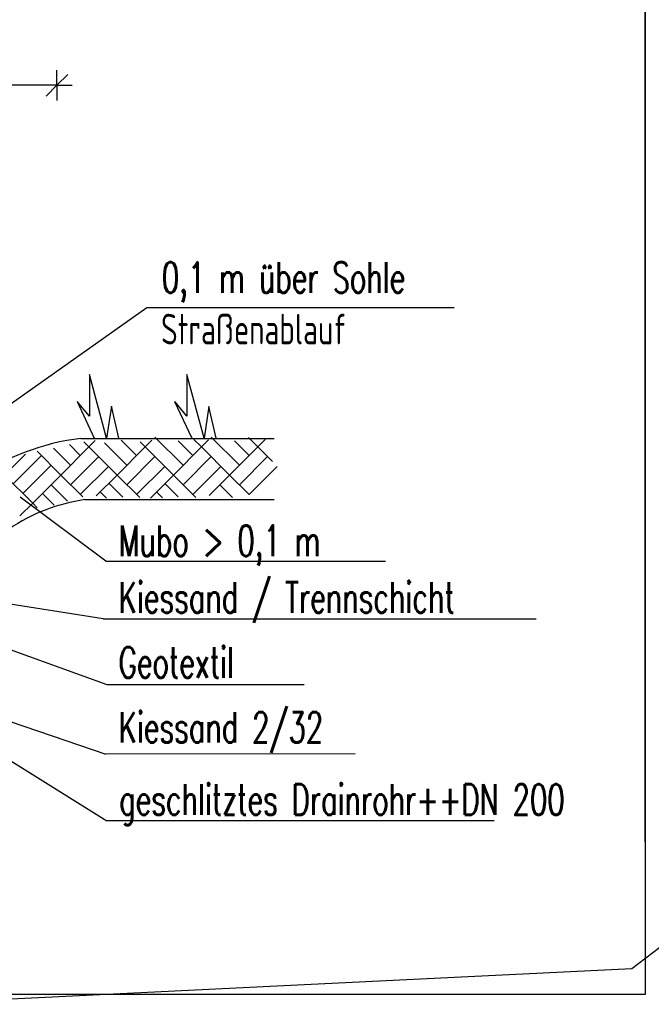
# Model space of a CAD drawing. Extents: x 3408772 to 3410442, y 5787844 to 5790056.
# Tile 17 of 80: x 3409764 to 3409785, y 5788638 to 5788670. Entities that reach past the tile are written whole.
import ezdxf

# ---------------------------------------------------------------- set-up
doc = ezdxf.new("R2010")
doc.units = 0
doc.header["$MEASUREMENT"] = 0
doc.linetypes.add('LINIENART0', pattern=[0])
for name, color, linetype in [('detail_AA-BB', 7, 'Continuous'), ('NULLEBENE', 7, 'Continuous'), ('Straßenbau', 7, 'Continuous'), ('TOP-HOEHENI', 7, 'Continuous')]:
    doc.layers.add(name, color=color, linetype=linetype)
doc.styles.add('SIMPLEX', font='simplex')

# ---------------------------------------------------------------- blocks, each defined once
blk = doc.blocks.new('MASSTRENN-45')
at = {"layer": 'NULLEBENE', "color": 1, "linetype": 'LINIENART0'}
for q in [(0, 0.1), (0.07071, 0.07071), (-0.1, 0), (-0.07071, -0.07071), (0, -0.1), (0.1, 0)]:
    blk.add_line((0, 0), q, dxfattribs=at)

msp = doc.modelspace()

# ---------------------------------------------------------------- linework, layer by layer
at = {"layer": 'detail_AA-BB', "color": 128, "linetype": 'LINIENART0'}
for p, q in [((3409765.08691, 5788667.56419, 0.1), (3409750.08691, 5788667.56419, 5)), ((3409765.08691, 5788667.56419, 0.1), (3409750.08691, 5788667.56419, 5)), ((3409758.82223, 5788653.80398), (3409768.02401, 5788660.30814)), ((3409758.82223, 5788653.80398), (3409768.02401, 5788660.30814)), ((3409768.024, 5788660.308), (3409775.98, 5788660.308)), ((3409768.024, 5788660.308), (3409775.98, 5788660.308)), ((3409775.98, 5788660.308), (3409778.06599, 5788660.308)), ((3409775.98, 5788660.308), (3409778.06599, 5788660.308)), ((3409765.85264, 5788655.46824), (3409765.49547, 5788655.82542)), ((3409765.85264, 5788655.46824), (3409765.49547, 5788655.82542)), ((3409766.13549, 5788655.75109), (3409765.96782, 5788655.91876)), ((3409766.13549, 5788655.75109), (3409765.96782, 5788655.91876)), ((3409766.13549, 5788655.75109), (3409766.33962, 5788655.95522)), ((3409766.13549, 5788655.75109), (3409766.33962, 5788655.95522)), ((3409767.37292, 5788655.15005), (3409766.64107, 5788655.8819)), ((3409767.37292, 5788655.15005), (3409766.64107, 5788655.8819)), ((3409767.69112, 5788655.46824), (3409767.19234, 5788655.96703)), ((3409767.69112, 5788655.46824), (3409767.19234, 5788655.96703)), ((3409767.97396, 5788655.75109), (3409767.8041, 5788655.92096)), ((3409767.97396, 5788655.75109), (3409767.8041, 5788655.92096)), ((3409767.97396, 5788655.75109), (3409768.18896, 5788655.96609)), ((3409767.97396, 5788655.75109), (3409768.18896, 5788655.96609)), ((3409769.2114, 5788655.15005), (3409768.29216, 5788656.06929)), ((3409769.2114, 5788655.15005), (3409768.29216, 5788656.06929)), ((3409769.5296, 5788655.46824), (3409769.04604, 5788655.9518)), ((3409769.5296, 5788655.46824), (3409769.04604, 5788655.9518)), ((3409769.81244, 5788655.75109), (3409769.5663, 5788655.99723)), ((3409769.81244, 5788655.75109), (3409769.5663, 5788655.99723)), ((3409769.81244, 5788655.75109), (3409770.03831, 5788655.97696)), ((3409769.81244, 5788655.75109), (3409770.03831, 5788655.97696)), ((3409770.13064, 5788656.06929), (3409771.04988, 5788655.15005)), ((3409770.13064, 5788656.06929), (3409771.04988, 5788655.15005)), ((3409771.36808, 5788655.46824), (3409770.88886, 5788655.94746)), ((3409771.36808, 5788655.46824), (3409770.88886, 5788655.94746)), ((3409771.65092, 5788655.75109), (3409771.34832, 5788656.05368)), ((3409771.65092, 5788655.75109), (3409771.34832, 5788656.05368)), ((3409771.65092, 5788655.75109), (3409771.88984, 5788655.99001)), ((3409771.65092, 5788655.75109), (3409771.88984, 5788655.99001)), ((3409763.37777, 5788654.83185), (3409764.05898, 5788655.51306)), ((3409763.37777, 5788654.83185), (3409764.05898, 5788655.51306)), ((3409763.66061, 5788654.54901), (3409764.57985, 5788655.46824)), ((3409763.66061, 5788654.54901), (3409764.57985, 5788655.46824)), ((3409765.21625, 5788654.83185), (3409764.43867, 5788655.60942)), ((3409765.21625, 5788654.83185), (3409764.43867, 5788655.60942)), ((3409765.53445, 5788655.15005), (3409764.97469, 5788655.7098)), ((3409765.53445, 5788655.15005), (3409764.97469, 5788655.7098)), ((3409765.21625, 5788654.83185), (3409766.13549, 5788655.75109)), ((3409765.21625, 5788654.83185), (3409766.13549, 5788655.75109)), ((3409766.13549, 5788655.75109), (3409767.05473, 5788654.83185)), ((3409766.13549, 5788655.75109), (3409767.05473, 5788654.83185)), ((3409767.05473, 5788654.83185), (3409767.97396, 5788655.75109)), ((3409767.05473, 5788654.83185), (3409767.97396, 5788655.75109)), ((3409768.8932, 5788654.83185), (3409767.97396, 5788655.75109)), ((3409768.8932, 5788654.83185), (3409767.97396, 5788655.75109)), ((3409768.8932, 5788654.83185), (3409769.81244, 5788655.75109)), ((3409768.8932, 5788654.83185), (3409769.81244, 5788655.75109)), ((3409769.81244, 5788655.75109), (3409770.73168, 5788654.83185)), ((3409769.81244, 5788655.75109), (3409770.73168, 5788654.83185)), ((3409770.73168, 5788654.83185), (3409771.65092, 5788655.75109)), ((3409770.73168, 5788654.83185), (3409771.65092, 5788655.75109)), ((3409771.65092, 5788655.75109), (3409772.12795, 5788655.27406)), ((3409771.65092, 5788655.75109), (3409772.12795, 5788655.27406)), ((3409763.97881, 5788654.23081), (3409764.89805, 5788655.15005)), ((3409763.97881, 5788654.23081), (3409764.89805, 5788655.15005)), ((3409765.53445, 5788654.51365), (3409766.45368, 5788655.43289)), ((3409765.53445, 5788654.51365), (3409766.45368, 5788655.43289)), ((3409765.85264, 5788654.19545), (3409766.77188, 5788655.11469)), ((3409765.85264, 5788654.19545), (3409766.77188, 5788655.11469)), ((3409767.37292, 5788654.51365), (3409768.29216, 5788655.43289)), ((3409767.37292, 5788654.51365), (3409768.29216, 5788655.43289)), ((3409767.69112, 5788654.19545), (3409768.61036, 5788655.11469)), ((3409767.69112, 5788654.19545), (3409768.61036, 5788655.11469)), ((3409769.2114, 5788654.51365), (3409770.13064, 5788655.43289)), ((3409769.2114, 5788654.51365), (3409770.13064, 5788655.43289)), ((3409769.5296, 5788654.19545), (3409770.44884, 5788655.11469)), ((3409769.5296, 5788654.19545), (3409770.44884, 5788655.11469)), ((3409771.04988, 5788654.51365), (3409771.96912, 5788655.43289)), ((3409771.04988, 5788654.51365), (3409771.96912, 5788655.43289)), ((3409771.36808, 5788654.19545), (3409772.28732, 5788655.11469)), ((3409771.36808, 5788654.19545), (3409772.28732, 5788655.11469)), ((3409763.37777, 5788654.83185), (3409764.29701, 5788653.91261)), ((3409763.37777, 5788654.83185), (3409764.29701, 5788653.91261)), ((3409764.29701, 5788653.91261), (3409765.21625, 5788654.83185)), ((3409764.29701, 5788653.91261), (3409765.21625, 5788654.83185)), ((3409765.21625, 5788654.83185), (3409765.93295, 5788654.11515)), ((3409765.21625, 5788654.83185), (3409765.93295, 5788654.11515)), ((3409767.05473, 5788654.83185), (3409766.37231, 5788654.14943)), ((3409767.05473, 5788654.83185), (3409766.37231, 5788654.14943)), ((3409767.05473, 5788654.83185), (3409766.84138, 5788655.04519)), ((3409767.05473, 5788654.83185), (3409766.84138, 5788655.04519)), ((3409767.05473, 5788654.83185), (3409767.79318, 5788654.09339)), ((3409767.05473, 5788654.83185), (3409767.79318, 5788654.09339)), ((3409768.8932, 5788654.83185), (3409768.14324, 5788654.08189)), ((3409768.8932, 5788654.83185), (3409768.14324, 5788654.08189)), ((3409768.8932, 5788654.83185), (3409769.62615, 5788654.0989)), ((3409768.8932, 5788654.83185), (3409769.62615, 5788654.0989)), ((3409770.73168, 5788654.83185), (3409770.06429, 5788654.16446)), ((3409770.73168, 5788654.83185), (3409770.06429, 5788654.16446)), ((3409770.73168, 5788654.83185), (3409771.36588, 5788654.19765)), ((3409770.73168, 5788654.83185), (3409771.36588, 5788654.19765)), ((3409764.89805, 5788654.51365), (3409765.43178, 5788653.97993)), ((3409764.89805, 5788654.51365), (3409765.43178, 5788653.97993)), ((3409766.78836, 5788654.56548), (3409767.24582, 5788654.10801)), ((3409766.78836, 5788654.56548), (3409767.24582, 5788654.10801)), ((3409768.6181, 5788654.55674), (3409769.04941, 5788654.12544)), ((3409768.6181, 5788654.55674), (3409769.04941, 5788654.12544)), ((3409770.41348, 5788654.51365), (3409770.82516, 5788654.10197)), ((3409770.41348, 5788654.51365), (3409770.82516, 5788654.10197)), ((3409764.61521, 5788654.23081), (3409764.99428, 5788653.85174)), ((3409764.61521, 5788654.23081), (3409764.99428, 5788653.85174)), ((3409766.50301, 5788654.28013), (3409766.70997, 5788654.07316)), ((3409766.50301, 5788654.28013), (3409766.70997, 5788654.07316)), ((3409768.34582, 5788654.28446), (3409768.5397, 5788654.09059)), ((3409768.34582, 5788654.28446), (3409768.5397, 5788654.09059)), ((3409764.29701, 5788653.91261), (3409763.88038, 5788653.49598)), ((3409764.29701, 5788653.91261), (3409763.88038, 5788653.49598)), ((3409766.68171, 5788652.01715), (3409763.88622, 5788654.10535)), ((3409766.68171, 5788652.01715), (3409763.88622, 5788654.10535)), ((3409764.29701, 5788653.91261), (3409764.44519, 5788653.76443)), ((3409764.29701, 5788653.91261), (3409764.44519, 5788653.76443)), ((3409766.682, 5788652.017), (3409775.82755, 5788652.017)), ((3409766.682, 5788652.017), (3409775.82755, 5788652.017)), ((3409766.59751, 5788650.13103), (3409759.38985, 5788651.27618)), ((3409766.59751, 5788650.13103), (3409759.38985, 5788651.27618)), ((3409766.73223, 5788647.97547), (3409758.74992, 5788650.87201)), ((3409766.73223, 5788647.97547), (3409758.74992, 5788650.87201)), ((3409766.598, 5788650.131), (3409780.74185, 5788650.131)), ((3409766.598, 5788650.131), (3409780.74185, 5788650.131)), ((3409758.36179, 5788648.75569), (3409766.71811, 5788643.53687)), ((3409758.36179, 5788648.75569), (3409766.71811, 5788643.53687)), ((3409759.642, 5788648.11), (3409766.683, 5788645.711)), ((3409759.642, 5788648.11), (3409766.683, 5788645.711)), ((3409773.16524, 5788647.97547), (3409766.73223, 5788647.97547)), ((3409773.16524, 5788647.97547), (3409766.73223, 5788647.97547)), ((3409774.83243, 5788645.71887), (3409766.68345, 5788645.71094)), ((3409774.83243, 5788645.71887), (3409766.68345, 5788645.71094)), ((3409779.37544, 5788643.53687), (3409766.71811, 5788643.53687)), ((3409779.37544, 5788643.53687), (3409766.71811, 5788643.53687))]:
    msp.add_line(p, q, dxfattribs=at)
at = {"layer": 'detail_AA-BB', "color": 18, "linetype": 'LINIENART0'}
for p, q in [((3409766.71285, 5788656.03908), (3409766.15285, 5788658.11908)), ((3409766.15285, 5788658.11908), (3409766.15285, 5788656.75908)), ((3409766.71285, 5788656.03908), (3409766.15285, 5788658.11908)), ((3409766.15285, 5788658.11908), (3409766.15285, 5788656.75908)), ((3409769.89555, 5788656.03431), (3409769.33555, 5788658.11431)), ((3409769.33555, 5788658.11431), (3409769.33555, 5788656.75431)), ((3409769.89555, 5788656.03431), (3409769.33555, 5788658.11431)), ((3409769.33555, 5788658.11431), (3409769.33555, 5788656.75431)), ((3409765.7495, 5788657.23712), (3409766.3095, 5788656.03712)), ((3409765.7495, 5788657.23712), (3409766.3095, 5788656.03712)), ((3409766.15285, 5788656.75908), (3409765.75285, 5788657.23908)), ((3409766.15285, 5788656.75908), (3409765.75285, 5788657.23908)), ((3409766.87285, 5788657.07908), (3409766.71285, 5788656.03908)), ((3409766.87285, 5788657.07908), (3409766.71285, 5788656.03908)), ((3409767.11285, 5788656.03908), (3409766.87285, 5788657.07908)), ((3409767.11285, 5788656.03908), (3409766.87285, 5788657.07908)), ((3409768.9322, 5788657.23235), (3409769.4922, 5788656.03235)), ((3409768.9322, 5788657.23235), (3409769.4922, 5788656.03235)), ((3409769.33555, 5788656.75431), (3409768.93555, 5788657.23431)), ((3409769.33555, 5788656.75431), (3409768.93555, 5788657.23431)), ((3409770.05555, 5788657.07431), (3409769.89555, 5788656.03431)), ((3409770.05555, 5788657.07431), (3409769.89555, 5788656.03431)), ((3409770.29555, 5788656.03431), (3409770.05555, 5788657.07431)), ((3409770.29555, 5788656.03431), (3409770.05555, 5788657.07431)), ((3409770.29555, 5788656.03431), (3409770.05555, 5788657.07431)), ((3409770.29555, 5788656.03431), (3409770.05555, 5788657.07431))]:
    msp.add_line(p, q, dxfattribs=at)
at = {"layer": 'detail_AA-BB', "color": 176, "linetype": 'LINIENART0'}
msp.add_line((3409765.87313, 5788656.02897), (3409772.18315, 5788656.02909), dxfattribs=at)
msp.add_line((3409765.87313, 5788656.02897), (3409772.18315, 5788656.02909), dxfattribs=at)
at = {"layer": 'detail_AA-BB', "color": 144, "linetype": 'LINIENART0'}
msp.add_line((3409766.00464, 5788654.02897), (3409772.18319, 5788654.02909), dxfattribs=at)
msp.add_line((3409766.00464, 5788654.02897), (3409772.18319, 5788654.02909), dxfattribs=at)
at = {"layer": 'detail_AA-BB', "color": 176, "linetype": 'LINIENART0'}
msp.add_arc((3409766.83332, 5788648.21944), 7.86834, 97.00938, 124.32813, dxfattribs=at)
msp.add_arc((3409766.83332, 5788648.21944), 7.86834, 97.00938, 124.32813, dxfattribs=at)
at = {"layer": 'detail_AA-BB', "color": 144, "linetype": 'LINIENART0'}
msp.add_arc((3409766.83332, 5788648.21944), 5.86834, 98.11796, 124.32813, dxfattribs=at)
msp.add_arc((3409766.83332, 5788648.21944), 5.86834, 98.11796, 124.32813, dxfattribs=at)
at = {"layer": 'Straßenbau', "color": 176, "linetype": 'LINIENART0'}
for p, q in [((3409784.304, 5788686.799), (3409784.304, 5788642.847)), ((3409784.30445, 5788642.84688), (3409784.30445, 5788686.79863)), ((3409784.30445, 5788642.84688), (3409784.30445, 5788686.79863)), ((3409784.304, 5788642.847), (3409784.304, 5788637.85991)), ((3409784.304, 5788642.847), (3409784.304, 5788637.85991)), ((3409784.304, 5788642.847), (3409784.304, 5788637.85991)), ((3409784.304, 5788642.847), (3409784.304, 5788637.85991)), ((3409784.304, 5788637.85991), (3409703.30445, 5788637.85991)), ((3409784.304, 5788637.85991), (3409703.30445, 5788637.85991)), ((3409784.304, 5788637.85991), (3409703.30445, 5788637.85991)), ((3409784.304, 5788637.85991), (3409703.30445, 5788637.85991))]:
    msp.add_line(p, q, dxfattribs=at)
at = {"layer": 'TOP-HOEHENI', "color": 95, "linetype": 'LINIENART0'}
for p, q in [((3409791.144, 5788644.234), (3409783.869, 5788638.705)), ((3409783.869, 5788638.705), (3409760.155, 5788637.541))]:
    msp.add_line(p, q, dxfattribs=at)

# ---------------------------------------------------------------- block references
at = {"layer": 'detail_AA-BB', "xscale": 5, "yscale": 5}
msp.add_blockref('MASSTRENN-45', (3409765.08691, 5788667.56419, 0.1), dxfattribs=at)
msp.add_blockref('MASSTRENN-45', (3409765.08691, 5788667.56419, 0.1), dxfattribs=at)

# ---------------------------------------------------------------- texts
at = {"layer": 'detail_AA-BB', "color": 128, "linetype": 'LINIENART0', "style": 'SIMPLEX', "width": 0.66046}
for s, p in [('0,1 m über Sohle', (3409768.5165, 5788660.78618)), ('0,1 m über Sohle', (3409768.5165, 5788660.78618)), ('Straßenablauf', (3409768.4915, 5788659.10018)), ('Straßenablauf', (3409768.4915, 5788659.10018)), ('Mubo > 0,1 m', (3409767.108, 5788652.186)), ('Mubo > 0,1 m', (3409767.108, 5788652.186)), ('Kiessand / Trennschicht', (3409767.108, 5788650.333)), ('Kiessand / Trennschicht', (3409767.108, 5788650.333)), ('Geotextil', (3409767.1078, 5788648.21124)), ('Geotextil', (3409767.1078, 5788648.21124)), ('Kiessand 2/32', (3409767.108, 5788646.089)), ('Kiessand 2/32', (3409767.108, 5788646.089)), ('geschlitztes Drainrohr++DN 200', (3409767.12564, 5788643.72865)), ('geschlitztes Drainrohr++DN 200', (3409767.12564, 5788643.72865))]:
    msp.add_text(s, height=1, dxfattribs=at).set_placement(p)

doc.saveas('drawing.dxf')
